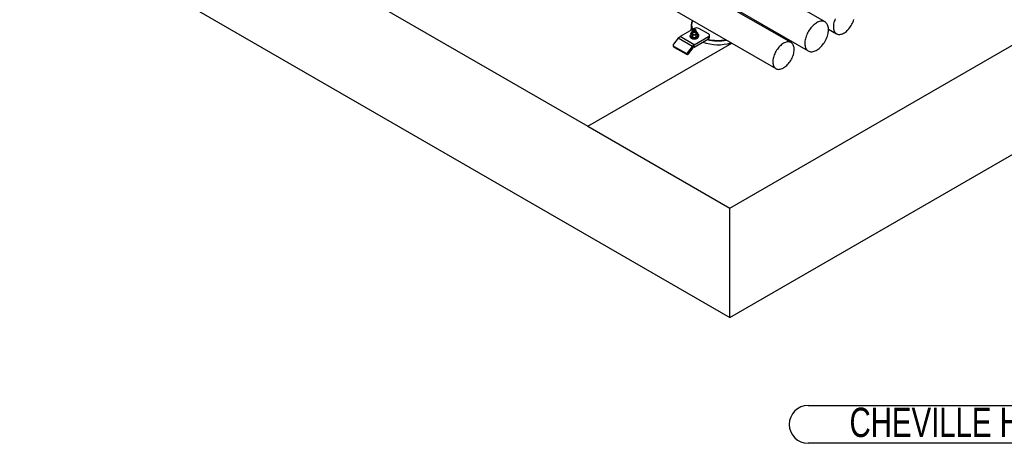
# Model space of a CAD drawing. Header units: millimetres. Extents: x 5 to 589, y 5 to 415.
# Tile 41 of 46: x 405 to 523, y 188 to 239. Entities that reach past the tile are written whole.
import ezdxf

# ---------------------------------------------------------------- set-up
doc = ezdxf.new("R2010")
doc.units = ezdxf.units.MM
doc.layers.add('NOTES', color=6, linetype='Continuous')
doc.layers.add('TRAIT-FORT', color=4, linetype='Continuous', lineweight=25)
doc.styles.add('SLDTEXTSTYLE0', font='TXT', dxfattribs={"width": 0.75})

# ---------------------------------------------------------------- blocks, each defined once
blk = doc.blocks.new('SW_NOTE_6')
at = {"layer": 'NOTES', "color": 0}
for p, q in [((-53.84, 0.05), (0, 0.05)), ((0, -4.48), (-53.84, -4.48))]:
    blk.add_line(p, q, dxfattribs=at)
for centre, start, end in [((-53.84, -2.22), 90, 270), ((0, -2.22), 270, 90)]:
    blk.add_arc(centre, 2.26, start, end, dxfattribs=at)
at = {"layer": 'NOTES', "color": 0, "insert": (-27.14, -0.23), "char_height": 3.5, "attachment_point": 2, "style": 'SLDTEXTSTYLE0'}
blk.add_mtext('CHEVILLE HILTI HSA  M12', dxfattribs=at)

msp = doc.modelspace()

# ---------------------------------------------------------------- linework, layer by layer
at = {"layer": 'TRAIT-FORT', "color": 4, "linetype": 'Continuous', "lineweight": 25}
for p, q in [((497.077, 236.297), (412.224, 285.281)), ((414.284, 284.276), (499.137, 235.292)), ((410.424, 282.163), (495.277, 233.179)), ((404.899, 265.478), (472.781, 226.291)), ((489.751, 216.494), (574.604, 265.478)), ((501.137, 238.756), (461.739, 261.5)), ((404.899, 252.414), (489.751, 203.429)), ((489.751, 203.429), (574.604, 252.414)), ((485.509, 237.982), (483.812, 237.002)), ((485.137, 238.341), (485.137, 237.884)), ((485.329, 237.786), (485.329, 237.672)), ((485.396, 237.868), (485.381, 237.859)), ((485.636, 237.859), (485.622, 237.868)), ((485.689, 237.672), (485.689, 237.786)), ((487.206, 237.329), (486.074, 237.982)), ((493.595, 238.307), (493.755, 238.399)), ((501.55, 237.901), (502.504, 237.351)), ((483.585, 236.801), (483.026, 236.105)), ((485.283, 235.822), (483.585, 236.801)), ((485.509, 236.022), (483.812, 237.002)), ((485.029, 237.084), (485.029, 237.002)), ((485.093, 237.37), (485.093, 237.109)), ((485.269, 237.623), (485.269, 237.41)), ((485.312, 237.166), (485.312, 236.905)), ((485.444, 236.879), (485.445, 236.879)), ((485.509, 236.022), (487.206, 237.002)), ((485.509, 235.761), (487.206, 236.741)), ((485.572, 236.879), (485.573, 236.879)), ((485.728, 236.912), (485.728, 237.174)), ((485.749, 237.41), (485.749, 237.623)), ((485.924, 237.124), (485.924, 237.385)), ((485.989, 237.002), (485.989, 237.084)), ((485.989, 237.051), (485.99, 237.051)), ((487.206, 236.741), (487.206, 237.002)), ((487.323, 236.904), (487.323, 237.165)), ((472.781, 226.291), (489.995, 236.228)), ((483.003, 235.908), (483.117, 235.747)), ((483.045, 235.871), (484.459, 235.055)), ((483.158, 235.71), (483.045, 235.871)), ((483.158, 235.71), (484.572, 234.894)), ((484.723, 235.125), (485.283, 235.822)), ((484.836, 234.964), (485.396, 235.661)), ((485.396, 235.661), (485.283, 235.822)), ((485.509, 235.761), (485.509, 236.022)), ((484.572, 234.894), (484.459, 235.055)), ((484.836, 234.964), (484.723, 235.125)), ((472.781, 226.291), (489.751, 216.494)), ((489.751, 203.429), (489.751, 216.494))]:
    msp.add_line(p, q, dxfattribs=at)
at = {"layer": 'TRAIT-FORT', "color": 4, "linetype": 'Continuous', "lineweight": 25, "flags": 128}
for points in [[(502.351, 239.129), (502.292, 238.984), (502.242, 238.839), (502.2, 238.694), (502.169, 238.551), (502.146, 238.41), (502.134, 238.274), (502.131, 238.142), (502.139, 238.017), (502.156, 237.899), (502.183, 237.788), (502.22, 237.686), (502.266, 237.594), (502.321, 237.512), (502.384, 237.441), (502.455, 237.382), (502.534, 237.334), (502.62, 237.299), (502.711, 237.277), (502.808, 237.267), (502.91, 237.27), (503.016, 237.286), (503.124, 237.314), (503.235, 237.355), (503.347, 237.409), (503.46, 237.474), (503.572, 237.55), (503.683, 237.637), (503.792, 237.734), (503.897, 237.84), (503.999, 237.954), (504.096, 238.076), (504.188, 238.204), (504.273, 238.338), (504.352, 238.477), (504.423, 238.619), (504.487, 238.763), (504.542, 238.908), (504.588, 239.053)], [(485.143, 237.771), (485.138, 237.846), (485.137, 237.884)], [(485.689, 237.714), (485.707, 237.701), (485.735, 237.67), (485.748, 237.636), (485.746, 237.601), (485.729, 237.568), (485.698, 237.538), (485.656, 237.513), (485.604, 237.496), (485.546, 237.486), (485.486, 237.485), (485.427, 237.492), (485.374, 237.508), (485.329, 237.531), (485.295, 237.56), (485.275, 237.592), (485.269, 237.627), (485.278, 237.661), (485.302, 237.693), (485.329, 237.714)], [(485.636, 237.859), (485.641, 237.856), (485.67, 237.832), (485.686, 237.804), (485.688, 237.774), (485.675, 237.746), (485.648, 237.72), (485.611, 237.7), (485.565, 237.687), (485.514, 237.682), (485.464, 237.685), (485.416, 237.697), (485.377, 237.715), (485.347, 237.74), (485.332, 237.768), (485.33, 237.798), (485.343, 237.826), (485.369, 237.852), (485.381, 237.859)], [(485.504, 237.895), (485.551, 237.891), (485.595, 237.88), (485.631, 237.862), (485.656, 237.839), (485.668, 237.812), (485.666, 237.785), (485.65, 237.759), (485.621, 237.737), (485.583, 237.72), (485.538, 237.711), (485.49, 237.711), (485.444, 237.718), (485.404, 237.733), (485.373, 237.754), (485.354, 237.779), (485.349, 237.806), (485.358, 237.833), (485.381, 237.858), (485.415, 237.877), (485.457, 237.89), (485.504, 237.895)], [(500.137, 238.657), (500.019, 238.583), (499.901, 238.498), (499.785, 238.402), (499.672, 238.297), (499.562, 238.183), (499.456, 238.061), (499.354, 237.932), (499.258, 237.796), (499.169, 237.655), (499.086, 237.51), (499.01, 237.361), (498.943, 237.209), (498.884, 237.057), (498.833, 236.904), (498.792, 236.752), (498.76, 236.602), (498.738, 236.455), (498.725, 236.311), (498.723, 236.173), (498.73, 236.041), (498.748, 235.916), (498.775, 235.798), (498.811, 235.689), (498.857, 235.59), (498.912, 235.5), (498.976, 235.421), (499.047, 235.354), (499.126, 235.298), (499.213, 235.254), (499.306, 235.223), (499.404, 235.204), (499.508, 235.198), (499.616, 235.205), (499.728, 235.224), (499.843, 235.256), (499.96, 235.301), (500.078, 235.358), (500.196, 235.426), (500.314, 235.506), (500.431, 235.596), (500.546, 235.696), (500.657, 235.806), (500.766, 235.924), (500.869, 236.05), (500.968, 236.182), (501.061, 236.321), (501.147, 236.464), (501.227, 236.612), (501.298, 236.762), (501.362, 236.914), (501.416, 237.067), (501.462, 237.22), (501.499, 237.371), (501.526, 237.52), (501.543, 237.665), (501.551, 237.806), (501.548, 237.941), (501.536, 238.07), (501.514, 238.191), (501.482, 238.305), (501.441, 238.409), (501.39, 238.504), (501.331, 238.588), (501.263, 238.661), (501.188, 238.723), (501.105, 238.773), (501.015, 238.811), (500.919, 238.836), (500.818, 238.848), (500.712, 238.848), (500.602, 238.834), (500.489, 238.808), (500.373, 238.77), (500.255, 238.719), (500.137, 238.657)], [(485.524, 236.807), (485.44, 236.809), (485.359, 236.821), (485.282, 236.84), (485.212, 236.866), (485.151, 236.899), (485.101, 236.938), (485.063, 236.981), (485.039, 237.027), (485.029, 237.075), (485.034, 237.123), (485.053, 237.17), (485.086, 237.215), (485.093, 237.223)], [(485.029, 237.002), (485.029, 236.993), (485.039, 236.945), (485.063, 236.899), (485.101, 236.856), (485.151, 236.817), (485.212, 236.784), (485.282, 236.758), (485.359, 236.739), (485.44, 236.728), (485.524, 236.725)], [(485.269, 237.41), (485.275, 237.38), (485.295, 237.347), (485.329, 237.319), (485.374, 237.296), (485.427, 237.28), (485.486, 237.272), (485.546, 237.274), (485.604, 237.283), (485.656, 237.301), (485.698, 237.325), (485.729, 237.355), (485.746, 237.389), (485.749, 237.41)], [(485.689, 237.672), (485.688, 237.66), (485.675, 237.631), (485.648, 237.606), (485.611, 237.586), (485.565, 237.573), (485.514, 237.568), (485.464, 237.571), (485.416, 237.583), (485.377, 237.601), (485.347, 237.626), (485.332, 237.654), (485.329, 237.672)], [(485.445, 236.879), (485.473, 236.877), (485.52, 236.876)], [(485.52, 236.876), (485.567, 236.879), (485.572, 236.879)], [(485.924, 237.223), (485.954, 237.187), (485.979, 237.14), (485.989, 237.092), (485.984, 237.044), (485.965, 236.997), (485.932, 236.953), (485.886, 236.912), (485.829, 236.877), (485.762, 236.848), (485.687, 236.826), (485.607, 236.813), (485.524, 236.807)], [(485.524, 236.725), (485.607, 236.731), (485.687, 236.745), (485.762, 236.767), (485.829, 236.796), (485.886, 236.831), (485.932, 236.871), (485.965, 236.916), (485.984, 236.963), (485.989, 237.002)], [(485.99, 237.051), (486.029, 237.079), (486.056, 237.112), (486.07, 237.147), (486.07, 237.183), (486.056, 237.219), (486.029, 237.251), (485.99, 237.28), (485.941, 237.302), (485.924, 237.308)], [(487.206, 237.002), (487.256, 237.037), (487.293, 237.077), (487.315, 237.12), (487.323, 237.165), (487.315, 237.21), (487.293, 237.254), (487.256, 237.294), (487.206, 237.329)], [(483.117, 235.747), (483.132, 235.729), (483.158, 235.71)], [(496.177, 236.207), (496.065, 236.137), (495.953, 236.055), (495.843, 235.963), (495.736, 235.862), (495.632, 235.751), (495.533, 235.633), (495.438, 235.508), (495.349, 235.376), (495.267, 235.24), (495.192, 235.1), (495.125, 234.957), (495.065, 234.812), (495.015, 234.667), (494.974, 234.522), (494.942, 234.379), (494.919, 234.238), (494.907, 234.102), (494.905, 233.971), (494.912, 233.845), (494.929, 233.727), (494.957, 233.616), (494.993, 233.514), (495.039, 233.422), (495.094, 233.34), (495.157, 233.269), (495.229, 233.21), (495.307, 233.162), (495.393, 233.127), (495.485, 233.105), (495.582, 233.095), (495.683, 233.098), (495.789, 233.114), (495.898, 233.142), (496.009, 233.184), (496.121, 233.237), (496.233, 233.302), (496.345, 233.378), (496.456, 233.465), (496.565, 233.562), (496.671, 233.668), (496.772, 233.782), (496.869, 233.904), (496.961, 234.033), (497.047, 234.166), (497.125, 234.305), (497.197, 234.447), (497.26, 234.591), (497.315, 234.736), (497.361, 234.881), (497.398, 235.025), (497.425, 235.167), (497.442, 235.306), (497.45, 235.44), (497.447, 235.568), (497.435, 235.69), (497.412, 235.805), (497.38, 235.911), (497.339, 236.008), (497.289, 236.095), (497.229, 236.172), (497.162, 236.237), (497.087, 236.291), (497.005, 236.332), (496.916, 236.361), (496.822, 236.377), (496.722, 236.38), (496.618, 236.371), (496.511, 236.349), (496.401, 236.314), (496.29, 236.267), (496.177, 236.207)]]:
    msp.add_lwpolyline(points, dxfattribs=at)
at = {"layer": 'TRAIT-FORT', "color": 4, "linetype": 'Continuous', "lineweight": 25}
for centre, radius, start, end in [((486.269, 238.342), 1.13, 148.40234, 206.54548), ((486.286, 238.374), 1.108, 150.23159, 207.48173), ((485.792, 237.436), 0.615, 62.60967, 117.39033), ((484.242, 236.289), 0.833, 121.1059, 142.02127), ((485.288, 237.41), 0.138, 134.25803, 231.97567), ((485.396, 237.311), 0.284, 116.55545, 135.98285), ((485.49, 237.668), 0.466, 231.94471, 273.65731), ((485.536, 237.64), 0.438, 267.90839, 311.4803), ((485.611, 237.294), 0.304, 47.90261, 63.03334), ((485.73, 237.411), 0.138, 314.25803, 51.97567), ((488.339, 241.865), 5.372, 256.09829, 281.01048), ((488.339, 241.881), 5.332, 256.7656, 280.28054), ((487.123, 236.924), 0.201, 294.37466, 354.3052), ((483.131, 235.996), 0.152, 134.00036, 235.25795), ((485.939, 235.309), 0.833, 121.1059, 142.02127), ((485.724, 235.404), 0.417, 121.1059, 142.02127), ((488.342, 241.234), 5.201, 249.71189, 287.57076), ((484.547, 235.253), 0.217, 246.02796, 323.97431), ((484.66, 235.092), 0.217, 246.02796, 323.97431)]:
    msp.add_arc(centre, radius, start, end, dxfattribs=at)
for points, knots in [([(485.093, 237.37), (485.101, 237.383), (485.117, 237.409), (485.141, 237.446), (485.166, 237.48), (485.183, 237.499), (485.192, 237.509)], [0, 0, 0, 0, 0.2459566, 0.4930804, 0.7452785, 1, 1, 1, 1]), ([(485.203, 237.301), (485.187, 237.314), (485.156, 237.341), (485.12, 237.36), (485.099, 237.368), (485.093, 237.37)], [0, 0, 0, 0, 0.413688, 0.8380277, 1, 1, 1, 1]), ([(485.203, 236.974), (485.187, 236.99), (485.156, 237.022), (485.12, 237.07), (485.099, 237.1), (485.093, 237.109)], [0, 0, 0, 0, 0.413688, 0.8380277, 1, 1, 1, 1]), ([(485.192, 237.509), (485.205, 237.522), (485.232, 237.549), (485.257, 237.563), (485.269, 237.57)], [0, 0, 0, 0, 0.5294465, 1, 1, 1, 1]), ([(485.312, 237.166), (485.304, 237.179), (485.286, 237.204), (485.259, 237.24), (485.231, 237.273), (485.212, 237.292), (485.203, 237.301)], [0, 0, 0, 0, 0.24595661, 0.49308036, 0.74527846, 1, 1, 1, 1]), ([(485.312, 236.905), (485.304, 236.908), (485.286, 236.915), (485.259, 236.93), (485.231, 236.949), (485.212, 236.966), (485.203, 236.974)], [0, 0, 0, 0, 0.2459566, 0.4930804, 0.7452785, 1, 1, 1, 1]), ([(485.52, 237.203), (485.491, 237.201), (485.431, 237.197), (485.362, 237.181), (485.323, 237.169), (485.312, 237.166)], [0, 0, 0, 0, 0.413688, 0.8380277, 1, 1, 1, 1]), ([(485.52, 236.876), (485.491, 236.877), (485.431, 236.878), (485.362, 236.892), (485.323, 236.902), (485.312, 236.905)], [0, 0, 0, 0, 0.413688, 0.8380277, 1, 1, 1, 1]), ([(485.728, 237.174), (485.711, 237.178), (485.678, 237.187), (485.627, 237.196), (485.574, 237.202), (485.538, 237.203), (485.52, 237.203)], [0, 0, 0, 0, 0.2459566, 0.4930804, 0.7452785, 1, 1, 1, 1]), ([(485.728, 236.912), (485.711, 236.908), (485.678, 236.898), (485.627, 236.887), (485.574, 236.878), (485.538, 236.877), (485.52, 236.876)], [0, 0, 0, 0, 0.24595661, 0.49308035, 0.74527846, 1, 1, 1, 1]), ([(485.826, 237.312), (485.812, 237.296), (485.784, 237.263), (485.752, 237.213), (485.733, 237.182), (485.728, 237.174)], [0, 0, 0, 0, 0.413688, 0.8380277, 1, 1, 1, 1]), ([(485.826, 236.986), (485.812, 236.972), (485.784, 236.944), (485.752, 236.924), (485.733, 236.915), (485.728, 236.912)], [0, 0, 0, 0, 0.413688, 0.8380277, 1, 1, 1, 1]), ([(485.749, 237.568), (485.752, 237.567), (485.764, 237.56), (485.786, 237.545), (485.805, 237.528), (485.815, 237.52)], [0, 0, 0, 0, 0.1473569, 0.5715562, 1, 1, 1, 1]), ([(485.815, 237.52), (485.83, 237.504), (485.862, 237.473), (485.898, 237.424), (485.919, 237.394), (485.924, 237.385)], [0, 0, 0, 0, 0.413688, 0.8380277, 1, 1, 1, 1]), ([(485.924, 237.385), (485.916, 237.381), (485.901, 237.374), (485.877, 237.358), (485.852, 237.338), (485.835, 237.321), (485.826, 237.312)], [0, 0, 0, 0, 0.2459566, 0.4930804, 0.7452785, 1, 1, 1, 1]), ([(485.924, 237.124), (485.916, 237.111), (485.901, 237.085), (485.877, 237.048), (485.852, 237.014), (485.835, 236.995), (485.826, 236.986)], [0, 0, 0, 0, 0.2459566, 0.4930804, 0.7452785, 1, 1, 1, 1])]:
    msp.add_open_spline(points, degree=3, knots=knots, dxfattribs=at)

# ---------------------------------------------------------------- block references
at = {"layer": 'NOTES', "color": 211}
msp.add_blockref('SW_NOTE_6', (552.956, 192.901), dxfattribs=at)

doc.saveas('drawing.dxf')
